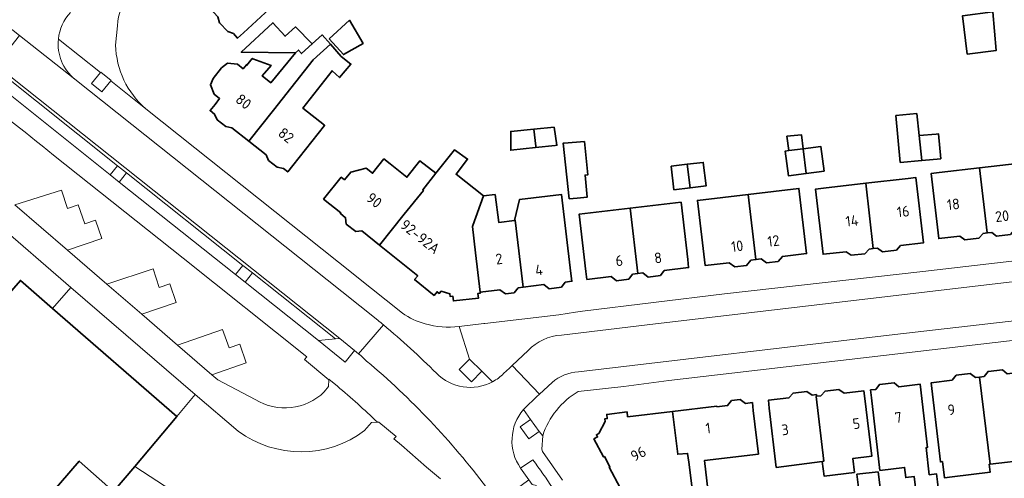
# Model space of a CAD drawing. Extents: x 152761 to 155748, y 459947 to 462743.
# Tile 239 of 256: x 154989 to 155113, y 462218 to 462276. Entities that reach past the tile are written whole.
import ezdxf
from ezdxf.enums import TextEntityAlignment as Align

# ---------------------------------------------------------------- set-up
doc = ezdxf.new("R2010")
doc.units = 0
doc.header["$LTSCALE"] = 0.75
for name, color, linetype, lineweight in [('B-RO-GR-GROENVOORZIENING-GV', 251, 'CONTINUOUS', 18), ('B-RO-IE-TERREINAFSCHEIDING_KUNSTMATIG_HEKWERK-G', 251, 'IE-TERREINAFSCHEIDING-KUNSTMATIG', 18), ('B-RO-OG-BEBOUWING-GV', 6, 'CONTINUOUS', 35), ('B-RO-OG-BEBOUWING-T18', 1, 'CONTINUOUS', 18), ('B-RO-VH-VERHARDING_BETONSTRAATSTEEN-GV', 251, 'CONTINUOUS', 18), ('B-RO-VH-VERHARDING_STRAATBAKSTEEN-GV', 251, 'CONTINUOUS', 18), ('B-RO-VH-VERHARDING_TEGEL-GV', 251, 'CONTINUOUS', 18)]:
    doc.layers.add(name, color=color, linetype=linetype, lineweight=lineweight)
doc.styles.add('NLCS-ISO-M200-T18', font='NLCS-ISO.ttf', dxfattribs={"height": 0.36})
doc.linetypes.add('IE-TERREINAFSCHEIDING-KUNSTMATIG', pattern='A,4,[82,NLCS.SHX,S=0.75,R=90,X=0,Y=0],4,-2', length=10)

msp = doc.modelspace()

# ---------------------------------------------------------------- linework, layer by layer
at = {"layer": 'B-RO-GR-GROENVOORZIENING-GV', "flags": 128}
for points in [[(155000.315, 462268.127), (155000.362, 462268.186), (154999.041, 462269.235), (154998.997, 462269.179), (154997.879, 462267.771), (154999.199, 462266.722)], [(155002.296, 462256.483), (155001.155, 462257.39), (155000.236, 462256.243), (155001.385, 462255.328)], [(155016.061, 462243.645), (155017.291, 462242.666), (155018.213, 462243.826), (155017.004, 462244.788)], [(155031.128, 462234.032), (155029.266, 462235.549), (155028.692, 462235.495), (155026.553, 462235.292), (155029.943, 462232.531)], [(155047.214, 462231.397), (155045.63, 462232.945), (155044.319, 462231.603), (155045.902, 462230.055)], [(155053.337, 462225.313), (155052.047, 462224.385), (155053.148, 462222.855), (155054.438, 462223.783)]]:
    msp.add_lwpolyline(points, close=True, dxfattribs=at)
msp.add_lwpolyline([(155053.653, 462220.215), (155052.091, 462219.152), (155053.151, 462217.658), (155053.573, 462217.063), (155054.127, 462216.968)], dxfattribs=at)
at = {"layer": 'B-RO-GR-GROENVOORZIENING-GV'}
msp.add_lwpolyline([(155056.155, 462216.617, 0.0150668), (155053.653, 462220.215)], format="xyb", dxfattribs=at)
at = {"layer": 'B-RO-IE-TERREINAFSCHEIDING_KUNSTMATIG_HEKWERK-G', "flags": 128}
msp.add_lwpolyline([(155012.487, 462206.573), (155008.057, 462216.271), (155003.328, 462219.367)], dxfattribs=at)
at = {"layer": 'B-RO-OG-BEBOUWING-GV', "flags": 128}
for points in [[(155020.936, 462277.729), (155015.941, 462283.176), (155013.891, 462281.297), (155013.168, 462281.103), (155012.158, 462280.182), (155011.901, 462279.472), (155011.338, 462278.956), (155013.855, 462276.215), (155014.05, 462275.472), (155015.091, 462274.35), (155015.802, 462274.094), (155016.333, 462273.515), (155017.07, 462274.191)], [(155108.518, 462271.51), (155112.207, 462271.969), (155111.762, 462276.834), (155107.951, 462276.348)], [(155023.66, 462271.678), (155024.025, 462272.006), (155024.42, 462271.565), (155025.768, 462272.79), (155023.672, 462274.937), (155022.334, 462273.758), (155020.795, 462275.462), (155016.795, 462271.733)], [(155027.925, 462273.45), (155029.717, 462271.438), (155032.195, 462272.853), (155030.469, 462275.793)], [(155025.768, 462272.79), (155024.42, 462271.565), (155024.025, 462272.006), (155023.66, 462271.678), (155020.531, 462267.878), (155019.441, 462268.743), (155020.578, 462270.084), (155018.281, 462270.922), (155018.196, 462270.953), (155017.524, 462270.101), (155017.445, 462270.163), (155017.038, 462269.647), (155016.304, 462270.226), (155015.052, 462270.356), (155014.319, 462269.775), (155013.25, 462268.424), (155012.901, 462267.605), (155013.355, 462266.43), (155014.063, 462265.872), (155013.487, 462265.141), (155012.868, 462264.356), (155013.425, 462263.917), (155013.744, 462263.2), (155014.841, 462262.335), (155015.616, 462262.188), (155017.774, 462260.485), (155020.871, 462264.41), (155025.899, 462270.782), (155028.058, 462272.762), (155027.028, 462273.933)], [(155028.058, 462272.762), (155025.899, 462270.782), (155020.871, 462264.41), (155017.774, 462260.485), (155019.937, 462258.778), (155020.257, 462258.061), (155021.353, 462257.196), (155022.128, 462257.049), (155022.681, 462256.613), (155023.3, 462257.398), (155027.319, 462262.491), (155027.3, 462262.506), (155024.598, 462264.65), (155028.281, 462269.407), (155029.2, 462268.542), (155030.659, 462270.245), (155029.416, 462271.218)], [(155102.192, 462263.981), (155099.541, 462263.738), (155100.083, 462257.814), (155102.826, 462258.065), (155102.49, 462261.203)], [(155053.756, 462262.013), (155050.863, 462261.73), (155050.861, 462261.193), (155050.852, 462259.342), (155053.978, 462259.683), (155054.025, 462259.844)], [(155053.756, 462262.013), (155054.025, 462259.844), (155053.978, 462259.683), (155056.46, 462259.953), (155056.69, 462259.978), (155056.331, 462262.264)], [(155085.992, 462259.296), (155087.802, 462259.527), (155087.582, 462261.315), (155085.758, 462261.126)], [(155102.826, 462258.065), (155105.191, 462258.281), (155104.903, 462261.428), (155104.603, 462261.4), (155102.49, 462261.203)], [(155057.592, 462260.261), (155057.482, 462260.253), (155058.259, 462253.211), (155059.23, 462253.293), (155060.496, 462253.401), (155060.259, 462256.197), (155060.583, 462256.22), (155060.169, 462260.445)], [(155041.385, 462256.431), (155039.725, 462254.344), (155039.828, 462254.262), (155037.402, 462251.253), (155034.263, 462247.361), (155039.098, 462243.463), (155038.713, 462242.99), (155041.174, 462240.987), (155041.549, 462241.449), (155041.817, 462241.231), (155042.05, 462241.518), (155043.164, 462241.198), (155043.204, 462240.835), (155043.552, 462240.874), (155043.617, 462240.287), (155046.777, 462240.638), (155046.707, 462241.251), (155047.019, 462241.287), (155047.007, 462241.394), (155046.416, 462246.358), (155046.018, 462249.701), (155046.059, 462249.815), (155047.405, 462253.596), (155043.945, 462256.305), (155045.409, 462258.221), (155043.735, 462259.386)], [(155088.184, 462256.418), (155087.802, 462259.527), (155085.992, 462259.296), (155085.548, 462259.239), (155085.945, 462256.132)], [(155087.802, 462259.527), (155088.184, 462256.418), (155090.452, 462256.707), (155090.056, 462259.814)], [(155041.385, 462256.431), (155039.382, 462258.025), (155037.724, 462255.941), (155035.614, 462257.624), (155034.833, 462258.248), (155033.385, 462256.433), (155032.588, 462257.069), (155030.627, 462256.589), (155029.837, 462255.61), (155029.429, 462255.939), (155027.204, 462253.18), (155029.392, 462251.43), (155029.323, 462251.344), (155029.973, 462250.82), (155030.074, 462250.009), (155031.283, 462249.07), (155032.032, 462249.16), (155034.263, 462247.361), (155037.402, 462251.253), (155039.828, 462254.262), (155039.725, 462254.344)], [(155073.516, 462254.589), (155073.163, 462257.568), (155071.133, 462257.328), (155071.486, 462254.348)], [(155073.163, 462257.568), (155073.516, 462254.589), (155075.547, 462254.83), (155075.193, 462257.809)], [(155115.241, 462257.723), (155110.115, 462257.13), (155111.069, 462248.895), (155111.638, 462248.961), (155112.256, 462248.478), (155114.012, 462248.69), (155114.53, 462249.296), (155117.188, 462249.603), (155116.235, 462257.838)], [(155110.115, 462257.13), (155104.989, 462256.536), (155103.996, 462256.421), (155104.95, 462248.186), (155107.631, 462248.497), (155108.26, 462248.006), (155110.016, 462248.217), (155110.543, 462248.834), (155111.069, 462248.895)], [(155096.665, 462246.912), (155095.726, 462255.164), (155090.378, 462254.556), (155089.384, 462254.443), (155090.323, 462246.191), (155093.227, 462246.521), (155093.888, 462246.061), (155095.619, 462246.256), (155096.154, 462246.854)], [(155095.726, 462255.164), (155096.665, 462246.912), (155097.211, 462246.975), (155097.857, 462246.51), (155099.587, 462246.704), (155100.114, 462247.305), (155103.006, 462247.634), (155102.067, 462255.885), (155101.074, 462255.772)], [(155046.059, 462249.815), (155046.018, 462249.701), (155046.416, 462246.358), (155047.007, 462241.394), (155049.487, 462241.689), (155050.19, 462241.183), (155051.281, 462241.307), (155051.806, 462241.965), (155052.437, 462242.04), (155051.433, 462250.487), (155051.328, 462250.473), (155049.349, 462250.22), (155048.874, 462253.75), (155047.405, 462253.596)], [(155052.437, 462242.04), (155055.022, 462242.348), (155055.701, 462241.82), (155057.254, 462242.04), (155057.749, 462242.672), (155058.577, 462242.771), (155058.459, 462243.764), (155057.271, 462253.744), (155057.253, 462253.742), (155051.97, 462253.128), (155051.328, 462250.473), (155051.433, 462250.487)], [(155080.864, 462253.763), (155074.451, 462253.013), (155075.429, 462244.76), (155078.479, 462245.122), (155079.183, 462244.605), (155080.665, 462244.777), (155081.209, 462245.446), (155081.841, 462245.521)], [(155081.841, 462245.521), (155082.484, 462245.597), (155083.164, 462245.089), (155084.644, 462245.259), (155085.193, 462245.918), (155088.253, 462246.281), (155087.277, 462254.513), (155080.864, 462253.763)], [(155066.906, 462243.767), (155067.562, 462243.843), (155068.212, 462243.299), (155069.767, 462243.503), (155070.26, 462244.158), (155073.34, 462244.517), (155073.225, 462245.511), (155072.378, 462252.771), (155065.944, 462252.021)], [(155060.472, 462243.016), (155063.568, 462243.377), (155064.212, 462242.839), (155065.767, 462243.042), (155066.255, 462243.691), (155066.906, 462243.767), (155065.944, 462252.021), (155059.509, 462251.27), (155060.356, 462244.009)], [(155110.118, 462230.668), (155111.435, 462219.653), (155116.545, 462220.242), (155117.539, 462220.357), (155116.264, 462231.403), (155113.593, 462231.084), (155112.99, 462231.558), (155111.191, 462231.369), (155110.671, 462230.734)], [(155111.435, 462219.653), (155110.118, 462230.668), (155109.585, 462230.604), (155108.917, 462231.103), (155107.15, 462230.904), (155106.64, 462230.252), (155103.972, 462229.933), (155105.167, 462219.939), (155105.415, 462219.969), (155105.659, 462217.933), (155106.652, 462218.052), (155111.444, 462218.625), (155111.323, 462219.64)], [(155090.443, 462220.027), (155089.46, 462228.22), (155089.511, 462228.226), (155089.486, 462228.437), (155088.936, 462228.373), (155088.271, 462228.834), (155086.528, 462228.633), (155086.016, 462228.033), (155083.416, 462227.731), (155083.532, 462226.737), (155084.404, 462219.243), (155090.212, 462219.997)], [(155090.212, 462219.997), (155090.453, 462218.138), (155094.284, 462218.598), (155094.073, 462220.358), (155096.473, 462220.645), (155095.597, 462227.949), (155095.478, 462228.942), (155092.977, 462228.642), (155092.318, 462229.098), (155090.576, 462228.897), (155090.059, 462228.292), (155089.511, 462228.226), (155089.46, 462228.22), (155090.443, 462220.027)], [(155097.507, 462218.847), (155100.627, 462219.227), (155100.776, 462217.953), (155101.849, 462218.077), (155102.326, 462213.969), (155105.151, 462214.297), (155104.788, 462217.425), (155104.673, 462218.419), (155103.749, 462218.311), (155103.35, 462221.748), (155103.539, 462221.77), (155102.611, 462229.761), (155099.889, 462229.445), (155099.299, 462229.931), (155097.458, 462229.717), (155096.995, 462229.11), (155096.325, 462229.032), (155096.44, 462228.038)], [(155073.94, 462215.204), (155075.083, 462215.284), (155075.882, 462215.34), (155075.349, 462220.126), (155082.151, 462220.914), (155081.511, 462226.436), (155081.396, 462227.43), (155080.527, 462227.329), (155079.861, 462227.826), (155078.769, 462227.702), (155078.255, 462227.066), (155076.92, 462226.911), (155076.913, 462226.97), (155071.299, 462226.308), (155071.956, 462220.897), (155073.21, 462221.01), (155073.349, 462219.9)], [(155097.3, 462218.696), (155094.605, 462218.364), (155095.269, 462212.978), (155097.964, 462213.31)]]:
    msp.add_lwpolyline(points, close=True, dxfattribs=at)
for points in [[(154983.441, 462202.139), (154988.923, 462208.398), (154987.421, 462209.694), (154996.317, 462220.032), (155000.659, 462216.194), (155003.328, 462219.367), (155008.639, 462225.681), (154992.936, 462239.354), (154988.891, 462242.877), (154980.965, 462233.815)], [(155073.94, 462215.204), (155073.349, 462219.9), (155073.21, 462221.01), (155071.956, 462220.897), (155071.299, 462226.308), (155065.624, 462225.638), (155065.551, 462226.255), (155062.988, 462225.934), (155063.053, 462225.416), (155062.735, 462225.376), (155062.778, 462225.034), (155061.969, 462223.53), (155061.679, 462223.373), (155061.832, 462223.088), (155061.367, 462222.838), (155062.597, 462220.558), (155062.685, 462220.605), (155063.387, 462219.303), (155063.299, 462219.255), (155064.694, 462216.667)]]:
    msp.add_lwpolyline(points, dxfattribs=at)
at = {"layer": 'B-RO-VH-VERHARDING_BETONSTRAATSTEEN-GV', "flags": 128}
for points in [[(155001.155, 462257.39), (155002.296, 462256.483), (155017.004, 462244.788), (155018.213, 462243.826), (155028.692, 462235.495), (155029.266, 462235.549), (154985.792, 462270.117), (154985.85, 462269.56)], [(154985.85, 462269.56), (154986.059, 462267.529), (155000.236, 462256.243), (155001.155, 462257.39)], [(155016.061, 462243.645), (155017.004, 462244.788), (155002.296, 462256.483), (155001.385, 462255.328)], [(154988.202, 462252.424), (154994.854, 462246.725), (154999.192, 462248.186), (154998.387, 462250.522), (154997.013, 462250.048), (154996.185, 462252.431), (154994.834, 462251.969), (154994.062, 462254.309)], [(155004.232, 462238.629), (155008.559, 462240.106), (155007.767, 462242.433), (155006.434, 462241.975), (155005.648, 462244.371), (154999.817, 462242.406)], [(155026.553, 462235.292), (155028.692, 462235.495), (155018.213, 462243.826), (155017.291, 462242.666)], [(155008.742, 462234.685), (155013.061, 462230.956), (155017.422, 462232.456), (155016.623, 462234.837), (155015.254, 462234.343), (155014.446, 462236.682)]]:
    msp.add_lwpolyline(points, close=True, dxfattribs=at)
for points in [[(155018.568, 462227.836), (155013.817, 462230.301), (155013.061, 462230.956), (155008.742, 462234.685), (155004.232, 462238.629), (154999.817, 462242.406), (154994.854, 462246.725), (154988.202, 462252.424)], [(154985.39, 462250.504), (154995.247, 462242.007), (155010.977, 462228.46), (155016.418, 462223.808)], [(155171.751, 462244.365), (155171.224, 462249.329), (155127.092, 462244.207), (155068.104, 462237.248), (155057.25, 462235.977)], [(155059.402, 462231.317), (155099.397, 462236.058), (155125.468, 462239.021), (155170.266, 462244.23), (155171.751, 462244.365)], [(155053.044, 462234.042), (155051.036, 462232.121), (155054.498, 462228.513), (155056.091, 462229.994)], [(155028.952, 462229.51), (155027.887, 462230.377), (155027.849, 462230.33), (155027.843, 462229.463), (155027.29, 462228.794)], [(155032.391, 462223.9), (155033.243, 462224.928), (155033.999, 462224.96)]]:
    msp.add_lwpolyline(points, dxfattribs=at)
at = {"layer": 'B-RO-VH-VERHARDING_BETONSTRAATSTEEN-GV'}
for points in [[(155057.25, 462235.977, 0.1784188), (155053.044, 462234.042)], [(155056.091, 462229.994, -0.1687933), (155059.402, 462231.317)], [(155027.29, 462228.794, -0.3483185), (155018.568, 462227.836)], [(155033.999, 462224.96, 0.0165718), (155028.952, 462229.51)], [(155016.418, 462223.808, 0.3306832), (155032.391, 462223.9)]]:
    msp.add_lwpolyline(points, format="xyb", dxfattribs=at)
at = {"layer": 'B-RO-VH-VERHARDING_STRAATBAKSTEEN-GV', "flags": 128}
for points in [[(154981.905, 462279.291), (154988.76, 462273.87), (154995.774, 462268.324)], [(155034.064, 462237.845), (155029.49, 462241.488), (154995.774, 462268.324), (154988.76, 462273.87), (154985.792, 462270.117), (155029.266, 462235.549)], [(155029.266, 462235.549), (155031.128, 462234.032), (155031.624, 462233.617), (155034.783, 462237.248)], [(155034.783, 462237.248), (155031.624, 462233.617), (155031.896, 462233.389), (155032.637, 462232.693)], [(155052.624, 462226.747), (155054.105, 462228.148), (155054.498, 462228.513), (155051.036, 462232.121), (155050.707, 462231.806), (155049.956, 462231.108)], [(155047.784, 462216.694), (155049.265, 462214.806), (155053.151, 462217.658), (155052.091, 462219.152)]]:
    msp.add_lwpolyline(points, dxfattribs=at)
at = {"layer": 'B-RO-VH-VERHARDING_STRAATBAKSTEEN-GV'}
for points in [[(154993.682, 462273.416, -0.1642712), (154995.233, 462276.768)], [(154995.774, 462268.324, -0.2540118), (154993.682, 462273.416)], [(155034.783, 462237.248, 0.0015068), (155034.064, 462237.845)], [(155041.459, 462231.159, 0.0210755), (155034.783, 462237.248)], [(155032.637, 462232.693, -0.0567004), (155047.784, 462216.694)], [(155048.568, 462230.074, -0.3351942), (155041.459, 462231.159)], [(155049.956, 462231.108, -0.073492), (155048.568, 462230.074)], [(155052.091, 462219.152, -0.338473), (155052.448, 462226.547)], [(155052.448, 462226.547, -0.0105951), (155052.624, 462226.747)]]:
    msp.add_lwpolyline(points, format="xyb", dxfattribs=at)
at = {"layer": 'B-RO-VH-VERHARDING_TEGEL-GV'}
for points in [[(155001.146, 462275.101, -0.1782539), (155002.879, 462279.146)], [(154995.233, 462276.768, 0.1642712), (154993.682, 462273.416)], [(154993.682, 462273.416, 0.2540118), (154995.774, 462268.324)], [(155004.746, 462264.595, -0.2140316), (155000.922, 462272.656)], [(154981.51, 462267.879, -0.0049821), (154993.065, 462258.737)], [(155040.047, 462237.402, -0.0903485), (155037.158, 462238.763)], [(155034.064, 462237.845, -0.0015068), (155034.783, 462237.248)], [(155034.783, 462237.248, -0.0210755), (155041.459, 462231.159)], [(155044.33, 462237.059, -0.1090283), (155040.047, 462237.402)], [(155053.044, 462234.042, -0.1784188), (155057.25, 462235.977)], [(155047.784, 462216.694, 0.0567004), (155032.637, 462232.693)], [(155059.402, 462231.317, 0.1687933), (155056.091, 462229.994)], [(155041.459, 462231.159, 0.3351942), (155048.568, 462230.074)], [(155048.568, 462230.074, 0.073492), (155049.956, 462231.108)], [(155028.952, 462229.51, -0.0165718), (155033.999, 462224.96)], [(155054.894, 462223.239, -0.1832957), (155059.39, 462228.847)], [(155052.448, 462226.547, 0.338473), (155052.091, 462219.152)], [(155052.624, 462226.747, 0.0105951), (155052.448, 462226.547)], [(155053.653, 462220.215, -0.0150668), (155056.155, 462216.617)]]:
    msp.add_lwpolyline(points, format="xyb", dxfattribs=at)
at = {"layer": 'B-RO-VH-VERHARDING_TEGEL-GV', "flags": 128}
for points in [[(155000.922, 462272.656), (155001.146, 462275.101)], [(154993.682, 462273.416), (154998.997, 462269.179), (154999.041, 462269.235), (155000.362, 462268.186), (155000.315, 462268.127), (155004.746, 462264.595)], [(155037.158, 462238.763), (155031.191, 462243.511), (155031.136, 462243.554), (155004.746, 462264.595), (155000.315, 462268.127), (154999.199, 462266.722), (154997.879, 462267.771), (154998.997, 462269.179), (154993.682, 462273.416)], [(155032.637, 462232.693), (155031.896, 462233.389), (155031.624, 462233.617), (155031.128, 462234.032), (155029.943, 462232.531), (155026.553, 462235.292), (155017.291, 462242.666), (155016.061, 462243.645), (155001.385, 462255.328), (155000.236, 462256.243), (154986.059, 462267.529), (154983.047, 462269.83), (154981.51, 462267.879)], [(154995.774, 462268.324), (155029.49, 462241.488), (155034.064, 462237.845)], [(154993.065, 462258.737), (155009.475, 462245.693), (155025.09, 462233.226), (155024.804, 462232.867), (155027.849, 462230.33), (155027.887, 462230.377), (155028.952, 462229.51)], [(155182.23, 462253.162), (155126.851, 462246.811), (155102.927, 462243.992), (155077.862, 462241.193), (155059.921, 462238.976), (155059.023, 462238.852), (155056.913, 462238.518), (155047.583, 462237.441), (155047.465, 462237.428), (155044.33, 462237.059), (155045.63, 462232.945), (155047.214, 462231.397), (155048.568, 462230.074)], [(155057.25, 462235.977), (155068.104, 462237.248), (155127.092, 462244.207), (155171.224, 462249.329)], [(155175.86, 462242.645), (155175.395, 462243.129), (155174.298, 462243.943), (155173.617, 462244.208), (155172.985, 462244.296), (155171.751, 462244.365), (155170.266, 462244.23), (155125.468, 462239.021), (155099.397, 462236.058), (155059.402, 462231.317)], [(155059.39, 462228.847), (155065.15, 462229.482), (155070.823, 462230.233), (155116.4, 462235.532), (155169.914, 462242.16), (155172.747, 462242.396), (155175.86, 462242.645)], [(155048.568, 462230.074), (155047.214, 462231.397), (155045.902, 462230.055), (155044.319, 462231.603), (155045.63, 462232.945), (155044.33, 462237.059)], [(155049.956, 462231.108), (155050.707, 462231.806), (155051.036, 462232.121), (155053.044, 462234.042)], [(155056.091, 462229.994), (155054.498, 462228.513), (155054.105, 462228.148), (155052.624, 462226.747)], [(155057.391, 462217.637), (155054.852, 462221.235), (155054.801, 462221.55), (155054.894, 462223.239), (155054.438, 462223.783), (155053.148, 462222.855), (155052.047, 462224.385), (155053.337, 462225.313), (155052.448, 462226.547)], [(155052.448, 462226.547), (155053.337, 462225.313), (155054.438, 462223.783), (155054.894, 462223.239)], [(155033.999, 462224.96), (155034.18, 462224.978), (155036.358, 462223.147), (155036.096, 462222.844), (155037.032, 462222.036), (155040.221, 462219.285), (155041.965, 462217.781)], [(155052.091, 462219.152), (155053.653, 462220.215)]]:
    msp.add_lwpolyline(points, dxfattribs=at)
msp.add_lwpolyline([(154995.247, 462242.007), (154992.936, 462239.354), (155008.639, 462225.681), (155010.977, 462228.46)], close=True, dxfattribs=at)

# ---------------------------------------------------------------- texts
at = {"layer": 'B-RO-OG-BEBOUWING-T18', "style": 'NLCS-ISO-M200-T18'}
for s, rotation, p in [('80', 321.5, (155017.086, 462265.506)), ('82', 321.5, (155022.466, 462261.235)), ('90', 321.6, (155033.601, 462253.02)), ('16', 6.6, (155100.452, 462251.597)), ('18', 6.4, (155106.793, 462252.52)), ('14', 6.6, (155093.985, 462250.431)), ('20', 6.4, (155112.951, 462251.015)), ('92-92A', 321.6, (155039.41, 462248.421)), ('12', 7.1, (155084.056, 462247.876)), ('10', 7.1, (155079.475, 462247.224)), ('2', 7.9, (155049.379, 462245.607)), ('6', 6.6, (155064.567, 462245.386)), ('8', 6.6, (155069.47, 462245.742)), ('4', 6.3, (155054.425, 462244.211)), ('7', 7.2, (155099.837, 462225.555)), ('9', 6.8, (155106.532, 462226.529)), ('1', 6.5, (155075.802, 462224.209)), ('5', 7.5, (155094.537, 462224.777)), ('3', 6.5, (155085.53, 462224.005)), ('96', 28, (155066.979, 462220.968))]:
    msp.add_text(s, height=1.35, rotation=rotation, dxfattribs=at).set_placement(p, align=Align.MIDDLE)

doc.saveas('drawing.dxf')
